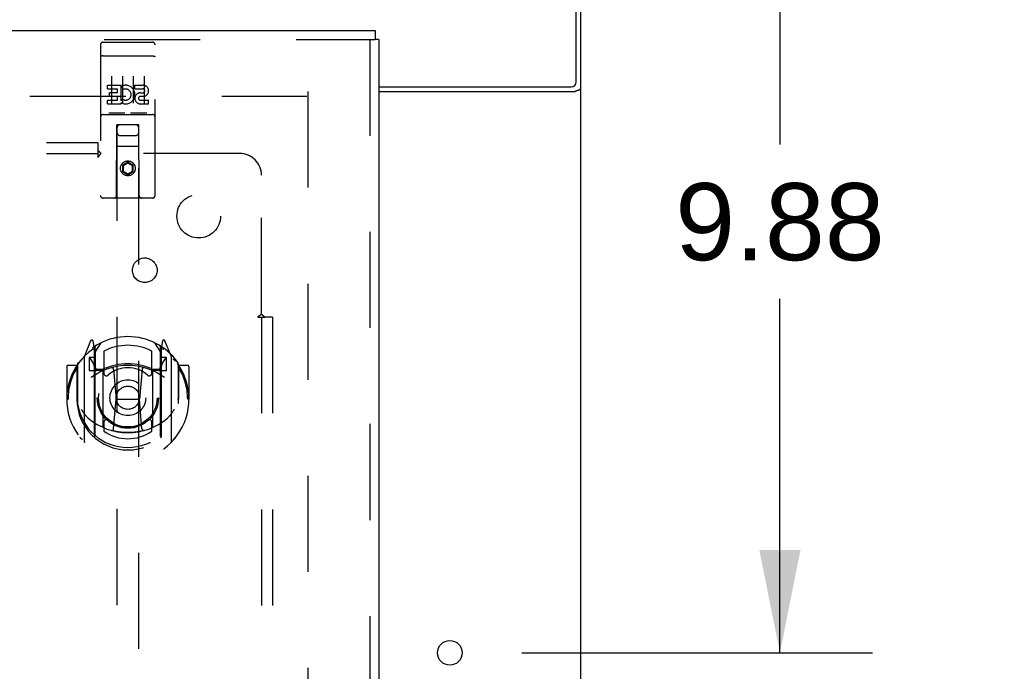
# Model space of a CAD drawing. Header units: inches. Extents: x 0 to 200, y 0 to 129.
# Tile 9 of 17: x 87 to 98, y 72 to 79. Entities that reach past the tile are written whole.
import ezdxf

# ---------------------------------------------------------------- set-up
doc = ezdxf.new("R2010")
doc.units = ezdxf.units.IN
doc.header["$LTSCALE"] = 11
doc.header["$MEASUREMENT"] = 0
doc.linetypes.add('HIDDEN', pattern=[0.2, 0.1, -0.1])
doc.layers.get('0').update_dxf_attribs({"linetype": 'CONTINUOUS'})
for name, color, linetype in [('DEFAULT_2', 8, 'HIDDEN'), ('DIMENSIONS', 7, 'CONTINUOUS'), ('DOOR_ASSEMBLY', 7, 'CONTINUOUS'), ('SUBPANEL', 7, 'CONTINUOUS')]:
    doc.layers.add(name, color=color, linetype=linetype)
doc.styles.get("Standard").update_dxf_attribs({"font": 'arial.ttf'})
doc.dimstyles.new('DIMSTYLE_1', dxfattribs={"dimtxt": 0.882353, "dimasz": 1.176471, "dimexe": 0.09, "dimexo": 0.07, "dimgap": 0.0375, "dimtad": 0, "dimtih": 1, "dimtoh": 1, "dimzin": 4, "dimdsep": 46, "dimtxsty": 'Standard', "dimblk": '_FILLED', "dimblk1": '_FILLED', "dimblk2": '_FILLED', "dimcen": 0.09, "dimadec": 3, "dimazin": 1, "dimtfac": 1, "dimtdec": 3, "dimtofl": 0, "dimtmove": 0, "dimatfit": 3, "dimldrblk": '_FILLED', "dimfxl": 0, "dimtolj": 1, "dimtzin": 4, "dimarcsym": 0})

# ---------------------------------------------------------------- blocks, each defined once
blk = doc.blocks.new('_FILLED')
at = {"color": 0, "linetype": 'ByBlock'}
blk.add_solid([(0, 0), (-1, 0.2), (-1, -0.2)], dxfattribs=at)
blk = doc.blocks.new('*D10')
at = {"layer": 'DIMENSIONS', "color": 2, "linetype": 'Continuous'}
for p, q in [((93.848, 81.795), (96.475, 81.795)), ((95.416, 81.795), (95.416, 77.739)), ((95.416, 71.92), (95.416, 75.975)), ((92.46, 71.92), (96.475, 71.92))]:
    blk.add_line(p, q, dxfattribs=at)
at = {"layer": 'DIMENSIONS', "color": 2, "linetype": 'Continuous', "xscale": 1.1764705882, "yscale": 1.1764705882, "zscale": 1.1764705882}
for p, rotation in [((95.416, 81.795), 90), ((95.416, 71.92), 270)]:
    blk.add_blockref('_FILLED', p, dxfattribs=dict(at, rotation=rotation))
at = {"layer": 'DIMENSIONS', "color": 2, "linetype": 'Continuous', "insert": (95.416, 77.298), "char_height": 0.8824, "width": 2.39777, "attachment_point": 2, "line_spacing_factor": 0.9}
blk.add_mtext('9.88', dxfattribs=at)
blk = doc.blocks.new('*D11')
at = {"layer": 'DIMENSIONS', "color": 2, "linetype": 'Continuous'}
for p, q in [((91.636, 66.548), (91.636, 64.12)), ((91.636, 65.178), (89.283, 65.178)), ((93.136, 65.178), (95.146, 65.178))]:
    blk.add_line(p, q, dxfattribs=at)
at = {"layer": 'DIMENSIONS', "color": 2, "linetype": 'Continuous', "xscale": 1.1764705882, "yscale": 1.1764705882, "zscale": 1.1764705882}
blk.add_blockref('_FILLED', (91.636, 65.178), dxfattribs=at)
at = {"layer": 'DIMENSIONS', "color": 2, "linetype": 'Continuous', "xscale": 1.1764705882, "yscale": 1.1764705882, "zscale": 1.1764705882, "rotation": 180}
blk.add_blockref('_FILLED', (93.136, 65.178), dxfattribs=at)
at = {"layer": 'DIMENSIONS', "color": 2, "linetype": 'Continuous', "insert": (95.588, 65.62), "char_height": 0.8824, "width": 2.39777, "attachment_point": 1, "line_spacing_factor": 0.9}
blk.add_mtext('1.50', dxfattribs=at)

msp = doc.modelspace()

# ---------------------------------------------------------------- linework, layer by layer
at = {"color": 3, "linetype": 'Continuous'}
for p, q in [((93.084, 78.459), (93.084, 81.795)), ((93.136, 13.899), (93.136, 81.691)), ((90.824, 78.399), (93.024, 78.399)), ((93.09, 78.358), (93.102, 78.361)), ((90.824, 78.347), (93.066, 78.347))]:
    msp.add_line(p, q, dxfattribs=at)
for points in [[(93.102, 78.361), (93.105, 78.363), (93.109, 78.364), (93.112, 78.365), (93.115, 78.366), (93.118, 78.368), (93.121, 78.369), (93.124, 78.371), (93.126, 78.372), (93.128, 78.374), (93.13, 78.375), (93.132, 78.377), (93.133, 78.378), (93.134, 78.38), (93.135, 78.382), (93.136, 78.383), (93.136, 78.385), (93.136, 78.387)], [(93.066, 78.347), (93.068, 78.348), (93.071, 78.349), (93.073, 78.351), (93.076, 78.352), (93.079, 78.354), (93.083, 78.355), (93.086, 78.356), (93.09, 78.358)]]:
    msp.add_lwpolyline(points, dxfattribs=at)
msp.add_circle((91.636, 71.92), 0.141, dxfattribs=at)
msp.add_arc((93.024, 78.459), 0.06, 270, 360, dxfattribs=at)
at = {"layer": 'DEFAULT_2', "color": 8, "linetype": 'HIDDEN'}
for p, q in [((56.025, 78.295), (89.997, 78.295)), ((90.011, 78.347), (90.011, 17.243))]:
    msp.add_line(p, q, dxfattribs=at)
at = {"layer": 'DOOR_ASSEMBLY', "color": 3, "linetype": 'Continuous'}
for p, q in [((54.678, 79.045), (90.782, 79.045)), ((90.824, 78.941), (90.824, 16.649))]:
    msp.add_line(p, q, dxfattribs=at)
at = {"layer": 'DOOR_ASSEMBLY', "color": 7, "linetype": 'Continuous'}
for p in [(90.782, 79.045), (90.824, 78.941)]:
    msp.add_line(p, (90.782, 78.941), dxfattribs=at)
at = {"layer": 'DOOR_ASSEMBLY', "color": 8, "linetype": 'HIDDEN'}
for p, q in [((54.678, 78.941), (90.782, 78.941)), ((90.72, 78.941), (90.72, 16.649)), ((87.636, 78.882), (87.636, 77.157)), ((87.666, 78.912), (88.231, 78.912)), ((88.261, 77.157), (88.261, 78.882)), ((87.653, 78.753), (87.652, 78.753)), ((87.654, 78.753), (87.653, 78.753)), ((87.654, 78.753), (87.654, 78.753)), ((87.655, 78.753), (87.654, 78.753)), ((87.656, 78.754), (87.655, 78.753)), ((87.657, 78.754), (87.656, 78.754)), ((87.658, 78.754), (87.657, 78.754)), ((87.658, 78.754), (87.658, 78.754)), ((87.659, 78.754), (87.658, 78.754)), ((87.66, 78.754), (87.659, 78.754)), ((87.661, 78.754), (87.66, 78.754)), ((87.662, 78.754), (87.661, 78.754)), ((87.662, 78.754), (87.662, 78.754)), ((87.663, 78.754), (87.662, 78.754)), ((87.664, 78.754), (87.663, 78.754)), ((87.665, 78.754), (87.664, 78.754)), ((87.666, 78.754), (87.665, 78.754)), ((87.666, 78.754), (88.231, 78.754)), ((88.231, 78.754), (88.232, 78.754)), ((88.232, 78.754), (88.233, 78.754)), ((88.234, 78.754), (88.235, 78.754)), ((88.235, 78.754), (88.236, 78.754)), ((88.236, 78.754), (88.237, 78.754)), ((88.237, 78.754), (88.238, 78.754)), ((88.238, 78.754), (88.238, 78.754)), ((88.238, 78.754), (88.239, 78.754)), ((88.239, 78.754), (88.24, 78.754)), ((88.24, 78.754), (88.241, 78.754)), ((88.241, 78.754), (88.242, 78.754)), ((88.242, 78.754), (88.242, 78.753)), ((88.242, 78.753), (88.243, 78.753)), ((88.243, 78.753), (88.244, 78.753)), ((88.244, 78.753), (88.245, 78.753)), ((87.761, 78.521), (87.761, 78.215)), ((87.886, 78.521), (87.886, 78.215)), ((88.011, 78.521), (88.011, 78.215)), ((88.136, 78.521), (88.136, 78.215)), ((87.717, 78.377), (87.717, 78.419)), ((87.717, 78.419), (87.873, 78.419)), ((87.717, 78.377), (87.83, 78.377)), ((87.83, 78.334), (87.83, 78.377)), ((87.873, 78.242), (87.873, 78.419)), ((87.897, 78.371), (87.881, 78.41)), ((88.029, 78.377), (88.029, 78.419)), ((88.029, 78.419), (88.122, 78.419)), ((88.029, 78.377), (88.122, 78.377)), ((87.717, 78.206), (87.717, 78.248)), ((87.717, 78.248), (87.83, 78.248)), ((87.738, 78.292), (87.738, 78.334)), ((87.738, 78.334), (87.83, 78.334)), ((87.738, 78.292), (87.83, 78.292)), ((87.83, 78.248), (87.83, 78.292)), ((87.873, 78.242), (87.886, 78.26)), ((88.089, 78.292), (88.136, 78.292)), ((88.093, 78.333), (88.122, 78.333)), ((88.093, 78.248), (88.186, 78.248)), ((88.186, 78.206), (88.186, 78.248)), ((87.717, 78.206), (87.873, 78.206)), ((87.873, 78.206), (87.873, 78.218)), ((87.877, 78.217), (87.873, 78.218)), ((88.093, 78.206), (88.186, 78.206)), ((87.666, 78.084), (88.231, 78.084)), ((87.91, 78.1), (87.738, 78.1)), ((88.16, 78.1), (87.988, 78.1)), ((87.819, 77.157), (87.822, 77.967)), ((87.824, 77.967), (87.822, 77.967)), ((87.824, 77.967), (87.824, 49.965)), ((88.074, 77.967), (87.824, 77.967)), ((88.074, 49.965), (88.074, 77.967)), ((88.075, 77.967), (88.074, 77.967)), ((88.079, 77.157), (88.075, 77.967)), ((87.864, 77.842), (88.034, 77.842)), ((88.076, 77.717), (87.821, 77.717)), ((87.949, 77.539), (87.886, 77.503)), ((87.886, 77.503), (87.886, 77.431)), ((87.886, 77.503), (87.896, 77.497)), ((87.949, 77.527), (87.896, 77.497)), ((87.896, 77.497), (87.896, 77.436)), ((87.949, 77.539), (87.949, 77.527)), ((88.011, 77.503), (87.949, 77.539)), ((88.001, 77.497), (87.949, 77.527)), ((88.011, 77.503), (88.001, 77.497)), ((88.001, 77.436), (88.001, 77.497)), ((88.011, 77.431), (88.011, 77.503)), ((87.886, 77.431), (87.896, 77.436)), ((87.886, 77.431), (87.949, 77.395)), ((87.896, 77.436), (87.949, 77.406)), ((87.949, 77.406), (88.001, 77.436)), ((87.949, 77.395), (88.011, 77.431)), ((87.949, 77.395), (87.949, 77.406)), ((88.011, 77.431), (88.001, 77.436)), ((88.231, 77.127), (87.666, 77.127)), ((87.523, 75.493), (87.453, 75.317)), ((87.566, 75.409), (87.552, 75.49)), ((87.574, 75.362), (87.644, 75.471)), ((88.254, 75.471), (88.324, 75.362)), ((88.345, 75.49), (88.331, 75.409)), ((88.444, 75.317), (88.374, 75.493)), ((87.545, 75.413), (87.545, 75.413)), ((87.545, 75.413), (87.545, 75.413)), ((87.545, 75.413), (87.545, 75.413)), ((87.566, 74.393), (87.566, 75.409)), ((87.574, 74.418), (87.574, 75.421)), ((87.576, 75.396), (87.576, 75.189)), ((87.674, 75.374), (87.674, 75.122)), ((88.224, 75.122), (88.224, 75.374)), ((88.321, 75.189), (88.321, 75.396)), ((88.324, 74.418), (88.324, 75.421)), ((88.331, 75.409), (88.331, 74.393)), ((88.353, 75.413), (88.348, 75.416)), ((87.366, 75.211), (87.264, 75.211)), ((87.366, 75.211), (87.366, 74.823)), ((87.374, 75.196), (87.366, 75.211)), ((87.374, 75.234), (87.374, 74.776)), ((87.449, 75.307), (87.449, 74.339)), ((87.506, 75.302), (87.506, 75.152)), ((87.574, 75.302), (87.506, 75.302)), ((87.515, 75.294), (87.544, 75.248)), ((88.391, 75.302), (88.324, 75.302)), ((88.354, 75.248), (88.383, 75.294)), ((88.391, 75.152), (88.391, 75.302)), ((88.449, 74.339), (88.449, 75.307)), ((88.531, 75.211), (88.523, 75.196)), ((88.524, 75.234), (88.524, 74.776)), ((88.531, 74.823), (88.531, 75.211)), ((88.634, 75.211), (88.531, 75.211)), ((87.249, 75.196), (87.249, 74.823)), ((87.506, 75.152), (87.566, 75.152)), ((87.666, 75.151), (87.594, 75.151)), ((87.596, 75.169), (87.662, 75.169)), ((87.666, 74.51), (87.666, 75.141)), ((87.786, 75.167), (87.816, 74.823)), ((88.112, 75.167), (88.081, 74.823)), ((88.304, 75.151), (88.231, 75.151)), ((88.231, 75.141), (88.231, 74.51)), ((88.235, 75.169), (88.301, 75.169)), ((88.331, 75.152), (88.391, 75.152)), ((88.649, 75.196), (88.649, 74.823)), ((87.249, 74.823), (87.264, 74.823)), ((87.366, 74.823), (87.381, 74.823)), ((87.374, 74.776), (87.374, 74.774)), ((87.786, 74.484), (87.816, 74.823)), ((87.816, 74.823), (88.081, 74.823)), ((88.111, 74.484), (88.081, 74.823)), ((88.531, 74.823), (88.516, 74.823)), ((88.524, 74.776), (88.524, 74.774)), ((88.634, 74.823), (88.649, 74.823)), ((87.674, 74.56), (87.674, 74.458)), ((88.224, 74.458), (88.224, 74.56))]:
    msp.add_line(p, q, dxfattribs=at)
for points in [[(87.652, 78.753), (87.652, 78.753), (87.651, 78.753), (87.651, 78.753), (87.651, 78.753), (87.65, 78.753), (87.65, 78.753), (87.65, 78.753), (87.649, 78.753), (87.649, 78.753), (87.649, 78.753), (87.648, 78.753), (87.648, 78.752), (87.648, 78.752), (87.647, 78.752), (87.647, 78.752), (87.647, 78.752), (87.646, 78.752), (87.646, 78.752), (87.646, 78.752), (87.645, 78.752), (87.645, 78.752), (87.645, 78.752), (87.644, 78.752), (87.644, 78.752), (87.644, 78.752), (87.644, 78.751), (87.643, 78.751), (87.643, 78.751), (87.643, 78.751), (87.643, 78.751), (87.642, 78.751), (87.642, 78.751), (87.642, 78.751), (87.642, 78.751), (87.641, 78.751), (87.641, 78.751), (87.641, 78.751), (87.641, 78.75), (87.64, 78.75), (87.64, 78.75), (87.64, 78.75), (87.64, 78.75), (87.64, 78.75), (87.639, 78.75), (87.639, 78.75), (87.639, 78.75), (87.639, 78.75), (87.639, 78.75), (87.639, 78.749), (87.638, 78.749), (87.638, 78.749), (87.638, 78.749), (87.638, 78.749), (87.638, 78.749), (87.638, 78.749), (87.638, 78.749), (87.637, 78.749), (87.637, 78.749), (87.637, 78.748), (87.637, 78.748), (87.637, 78.748), (87.637, 78.748), (87.637, 78.748), (87.637, 78.748), (87.637, 78.748), (87.637, 78.748), (87.637, 78.748), (87.637, 78.748), (87.636, 78.747), (87.636, 78.747), (87.636, 78.747), (87.636, 78.747), (87.636, 78.747), (87.636, 78.747), (87.636, 78.747), (87.636, 78.747), (87.636, 78.747)], [(88.233, 78.754), (88.234, 78.754), (88.234, 78.754)], [(88.245, 78.753), (88.245, 78.753), (88.246, 78.753), (88.246, 78.753), (88.247, 78.753), (88.247, 78.753), (88.247, 78.753), (88.248, 78.753), (88.248, 78.753), (88.248, 78.753), (88.249, 78.753), (88.249, 78.753), (88.249, 78.753), (88.25, 78.752), (88.25, 78.752), (88.25, 78.752), (88.251, 78.752), (88.251, 78.752), (88.251, 78.752), (88.252, 78.752), (88.252, 78.752), (88.252, 78.752), (88.252, 78.752), (88.253, 78.752), (88.253, 78.752), (88.253, 78.752), (88.254, 78.752), (88.254, 78.751), (88.254, 78.751), (88.254, 78.751), (88.255, 78.751), (88.255, 78.751), (88.255, 78.751), (88.255, 78.751), (88.256, 78.751), (88.256, 78.751), (88.256, 78.751), (88.256, 78.751), (88.257, 78.751), (88.257, 78.75), (88.257, 78.75), (88.257, 78.75), (88.258, 78.75), (88.258, 78.75), (88.258, 78.75), (88.258, 78.75), (88.258, 78.75), (88.258, 78.75), (88.259, 78.75), (88.259, 78.75), (88.259, 78.749), (88.259, 78.749), (88.259, 78.749), (88.259, 78.749), (88.26, 78.749), (88.26, 78.749), (88.26, 78.749), (88.26, 78.749), (88.26, 78.749), (88.26, 78.749), (88.26, 78.748), (88.26, 78.748), (88.261, 78.748), (88.261, 78.748), (88.261, 78.748), (88.261, 78.748), (88.261, 78.748), (88.261, 78.748), (88.261, 78.748), (88.261, 78.748), (88.261, 78.747), (88.261, 78.747), (88.261, 78.747), (88.261, 78.747), (88.261, 78.747), (88.261, 78.747), (88.261, 78.747), (88.261, 78.747), (88.261, 78.747)], [(87.738, 78.1), (87.738, 78.1), (87.737, 78.1), (87.737, 78.1), (87.737, 78.1), (87.737, 78.1), (87.737, 78.1), (87.736, 78.1), (87.736, 78.1), (87.736, 78.1), (87.736, 78.1), (87.736, 78.1), (87.736, 78.1), (87.735, 78.1), (87.735, 78.1), (87.735, 78.1), (87.735, 78.1), (87.735, 78.1), (87.735, 78.1), (87.734, 78.1), (87.734, 78.1), (87.734, 78.1), (87.734, 78.1), (87.734, 78.1), (87.734, 78.1), (87.734, 78.1), (87.733, 78.1), (87.733, 78.1), (87.733, 78.101), (87.733, 78.101), (87.733, 78.101), (87.733, 78.101), (87.733, 78.101), (87.733, 78.101), (87.732, 78.101), (87.732, 78.101), (87.732, 78.101), (87.732, 78.101), (87.732, 78.101), (87.732, 78.101), (87.732, 78.101), (87.732, 78.101), (87.732, 78.101), (87.732, 78.101), (87.731, 78.101), (87.731, 78.101), (87.731, 78.101)], [(87.916, 78.101), (87.916, 78.101), (87.916, 78.101), (87.916, 78.101), (87.916, 78.101), (87.916, 78.101), (87.916, 78.101), (87.916, 78.101), (87.916, 78.101), (87.915, 78.101), (87.915, 78.101), (87.915, 78.101), (87.915, 78.101), (87.915, 78.101), (87.915, 78.101), (87.915, 78.101), (87.915, 78.101), (87.915, 78.101), (87.914, 78.101), (87.914, 78.1), (87.914, 78.1), (87.914, 78.1), (87.914, 78.1), (87.914, 78.1), (87.914, 78.1), (87.913, 78.1), (87.913, 78.1), (87.913, 78.1), (87.913, 78.1), (87.913, 78.1), (87.913, 78.1), (87.913, 78.1), (87.912, 78.1), (87.912, 78.1), (87.912, 78.1), (87.912, 78.1), (87.912, 78.1), (87.911, 78.1), (87.911, 78.1), (87.911, 78.1), (87.911, 78.1), (87.911, 78.1), (87.911, 78.1), (87.91, 78.1), (87.91, 78.1), (87.91, 78.1)], [(87.988, 78.1), (87.988, 78.1), (87.987, 78.1), (87.987, 78.1), (87.987, 78.1), (87.987, 78.1), (87.987, 78.1), (87.986, 78.1), (87.986, 78.1), (87.986, 78.1), (87.986, 78.1), (87.986, 78.1), (87.986, 78.1), (87.985, 78.1), (87.985, 78.1), (87.985, 78.1), (87.985, 78.1), (87.985, 78.1), (87.985, 78.1), (87.984, 78.1), (87.984, 78.1), (87.984, 78.1), (87.984, 78.1), (87.984, 78.1), (87.984, 78.1), (87.984, 78.1), (87.983, 78.1), (87.983, 78.1), (87.983, 78.101), (87.983, 78.101), (87.983, 78.101), (87.983, 78.101), (87.983, 78.101), (87.983, 78.101), (87.982, 78.101), (87.982, 78.101), (87.982, 78.101), (87.982, 78.101), (87.982, 78.101), (87.982, 78.101), (87.982, 78.101), (87.982, 78.101), (87.982, 78.101), (87.982, 78.101), (87.981, 78.101), (87.981, 78.101), (87.981, 78.101)], [(88.166, 78.101), (88.166, 78.101), (88.166, 78.101), (88.166, 78.101), (88.166, 78.101), (88.166, 78.101), (88.166, 78.101), (88.166, 78.101), (88.166, 78.101), (88.165, 78.101), (88.165, 78.101), (88.165, 78.101), (88.165, 78.101), (88.165, 78.101), (88.165, 78.101), (88.165, 78.101), (88.165, 78.101), (88.165, 78.101), (88.164, 78.101), (88.164, 78.1), (88.164, 78.1), (88.164, 78.1), (88.164, 78.1), (88.164, 78.1), (88.164, 78.1), (88.163, 78.1), (88.163, 78.1), (88.163, 78.1), (88.163, 78.1), (88.163, 78.1), (88.163, 78.1), (88.163, 78.1), (88.162, 78.1), (88.162, 78.1), (88.162, 78.1), (88.162, 78.1), (88.162, 78.1), (88.161, 78.1), (88.161, 78.1), (88.161, 78.1), (88.161, 78.1), (88.161, 78.1), (88.161, 78.1), (88.16, 78.1), (88.16, 78.1), (88.16, 78.1)], [(87.403, 75.262), (87.404, 75.263), (87.405, 75.263), (87.405, 75.264), (87.406, 75.265), (87.407, 75.266), (87.408, 75.267), (87.408, 75.267), (87.409, 75.268), (87.41, 75.269), (87.411, 75.27), (87.411, 75.27), (87.412, 75.271), (87.413, 75.272), (87.414, 75.273), (87.415, 75.273), (87.415, 75.274), (87.416, 75.275), (87.417, 75.275), (87.418, 75.276), (87.419, 75.276), (87.42, 75.277), (87.42, 75.278), (87.421, 75.278), (87.422, 75.279), (87.423, 75.279), (87.424, 75.28), (87.425, 75.28), (87.426, 75.281), (87.427, 75.281), (87.427, 75.282), (87.428, 75.282), (87.429, 75.283), (87.43, 75.283), (87.431, 75.284)], [(88.466, 75.284), (88.467, 75.283), (88.468, 75.283), (88.469, 75.282), (88.47, 75.282), (88.471, 75.281), (88.472, 75.281), (88.473, 75.28), (88.474, 75.28), (88.475, 75.279), (88.475, 75.279), (88.476, 75.278), (88.477, 75.278), (88.478, 75.277), (88.479, 75.276), (88.48, 75.276), (88.481, 75.275), (88.481, 75.275), (88.482, 75.274), (88.483, 75.273), (88.484, 75.273), (88.485, 75.272), (88.485, 75.271), (88.486, 75.27), (88.487, 75.27), (88.488, 75.269), (88.488, 75.268), (88.489, 75.267), (88.49, 75.267), (88.491, 75.266), (88.491, 75.265), (88.492, 75.264), (88.493, 75.263), (88.493, 75.263), (88.494, 75.262)], [(87.416, 74.71), (87.419, 74.704), (87.422, 74.699), (87.425, 74.694), (87.428, 74.69), (87.431, 74.685), (87.434, 74.681), (87.436, 74.677), (87.439, 74.673), (87.442, 74.669), (87.444, 74.666), (87.447, 74.662), (87.449, 74.659), (87.451, 74.656), (87.454, 74.653), (87.456, 74.65), (87.458, 74.647), (87.46, 74.644), (87.462, 74.642), (87.464, 74.639), (87.467, 74.637), (87.469, 74.634), (87.47, 74.632), (87.472, 74.63), (87.474, 74.628), (87.476, 74.626), (87.478, 74.624), (87.48, 74.622), (87.482, 74.62), (87.483, 74.618), (87.485, 74.617), (87.487, 74.615), (87.488, 74.614), (87.49, 74.612), (87.491, 74.611), (87.493, 74.609), (87.494, 74.608)], [(88.403, 74.608), (88.405, 74.609), (88.406, 74.611), (88.408, 74.612), (88.409, 74.613), (88.411, 74.615), (88.413, 74.617), (88.414, 74.618), (88.416, 74.62), (88.418, 74.622), (88.42, 74.624), (88.421, 74.626), (88.423, 74.628), (88.425, 74.63), (88.427, 74.632), (88.429, 74.634), (88.431, 74.637), (88.433, 74.639), (88.435, 74.642), (88.437, 74.644), (88.439, 74.647), (88.442, 74.65), (88.444, 74.653), (88.446, 74.656), (88.449, 74.659), (88.451, 74.662), (88.453, 74.666), (88.456, 74.669), (88.458, 74.673), (88.461, 74.677), (88.464, 74.681), (88.466, 74.685), (88.469, 74.69), (88.472, 74.694), (88.475, 74.699), (88.478, 74.704), (88.481, 74.71)], [(88.137, 74.466), (88.131, 74.465), (88.126, 74.463), (88.12, 74.462), (88.115, 74.461), (88.11, 74.459), (88.104, 74.458), (88.099, 74.457), (88.093, 74.456), (88.088, 74.454), (88.082, 74.453), (88.077, 74.452), (88.071, 74.451), (88.066, 74.45), (88.06, 74.449), (88.055, 74.449), (88.049, 74.448), (88.044, 74.447), (88.038, 74.446), (88.033, 74.446), (88.027, 74.445), (88.021, 74.444), (88.016, 74.444), (88.01, 74.443), (88.005, 74.443), (87.999, 74.442), (87.994, 74.442), (87.988, 74.442), (87.982, 74.441), (87.977, 74.441), (87.971, 74.441), (87.966, 74.441), (87.96, 74.441), (87.954, 74.441), (87.949, 74.441), (87.943, 74.441), (87.938, 74.441), (87.932, 74.441), (87.926, 74.441), (87.921, 74.441), (87.915, 74.441), (87.91, 74.442), (87.904, 74.442), (87.898, 74.442), (87.893, 74.443), (87.887, 74.443), (87.882, 74.444), (87.876, 74.444), (87.871, 74.445), (87.865, 74.446), (87.859, 74.446), (87.854, 74.447), (87.848, 74.448), (87.843, 74.449), (87.837, 74.449), (87.832, 74.45), (87.826, 74.451), (87.821, 74.452), (87.815, 74.453), (87.81, 74.454), (87.804, 74.456), (87.799, 74.457), (87.793, 74.458), (87.788, 74.459), (87.782, 74.461), (87.777, 74.462), (87.772, 74.463), (87.766, 74.465), (87.761, 74.466)], [(87.431, 74.362), (87.43, 74.363), (87.429, 74.363), (87.428, 74.364), (87.427, 74.364), (87.427, 74.365), (87.426, 74.365), (87.425, 74.366), (87.424, 74.366), (87.423, 74.367), (87.422, 74.367), (87.421, 74.368), (87.42, 74.368), (87.42, 74.369), (87.419, 74.37), (87.418, 74.37), (87.417, 74.371), (87.416, 74.371), (87.415, 74.372), (87.415, 74.373), (87.414, 74.373), (87.413, 74.374), (87.412, 74.375), (87.411, 74.376), (87.411, 74.376), (87.41, 74.377), (87.409, 74.378), (87.408, 74.379), (87.408, 74.379), (87.407, 74.38), (87.406, 74.381), (87.405, 74.382), (87.405, 74.383), (87.404, 74.383), (87.403, 74.384)], [(88.494, 74.384), (88.493, 74.383), (88.493, 74.383), (88.492, 74.382), (88.491, 74.381), (88.491, 74.38), (88.49, 74.379), (88.489, 74.379), (88.488, 74.378), (88.488, 74.377), (88.487, 74.376), (88.486, 74.376), (88.485, 74.375), (88.485, 74.374), (88.484, 74.373), (88.483, 74.373), (88.482, 74.372), (88.481, 74.371), (88.481, 74.371), (88.48, 74.37), (88.479, 74.37), (88.478, 74.369), (88.477, 74.368), (88.476, 74.368), (88.475, 74.367), (88.475, 74.367), (88.474, 74.366), (88.473, 74.366), (88.472, 74.365), (88.471, 74.365), (88.47, 74.364), (88.469, 74.364), (88.468, 74.363), (88.467, 74.363), (88.466, 74.362)]]:
    msp.add_lwpolyline(points, dxfattribs=at)
for centre, radius in [((87.949, 77.467), 0.085), ((87.949, 77.467), 0.0845), ((87.949, 74.841), 0.35), ((87.949, 74.841), 0.335), ((87.949, 74.841), 0.205), ((87.949, 74.841), 0.133)]:
    msp.add_circle(centre, radius, dxfattribs=at)
for centre, radius, start, end in [((87.666, 78.882), 0.03, 90, 180), ((88.231, 78.882), 0.03, 0, 90), ((87.923, 78.312), 0.107, 244.2636, 113.4027), ((87.923, 78.312), 0.0639, 234.8895, 113.4026), ((88.122, 78.355), 0.0644, 282.2995, 90.0775), ((88.122, 78.355), 0.0219, 269.9011, 90), ((88.093, 78.269), 0.0635, 90, 270), ((88.093, 78.27), 0.0219, 100.307, 270), ((87.666, 78.054), 0.03, 90, 180), ((88.231, 78.054), 0.03, 0, 90), ((87.864, 77.927), 0.04, 90, 180), ((88.034, 77.927), 0.04, 0, 90), ((87.864, 77.882), 0.04, 180, 270), ((88.034, 77.882), 0.04, 270, 360), ((87.666, 77.157), 0.03, 180, 270), ((87.789, 77.157), 0.03, 270, 360), ((88.109, 77.157), 0.03, 180, 270), ((88.231, 77.157), 0.03, 270, 360), ((87.949, 74.841), 0.7, 35.2961, 144.7039), ((87.537, 75.487), 0.015, 10, 158.1959), ((87.594, 75.421), 0.02, 121.4688, 179.9992), ((87.949, 74.841), 0.6, 62.7204, 117.2796), ((88.304, 75.421), 0.02, 0, 58.5295), ((88.36, 75.487), 0.015, 21.8041, 170), ((87.949, 74.823), 0.7, 125.5126, 54.4874), ((87.464, 75.307), 0.015, 135.0748, 180), ((87.554, 75.377), 0.02, 0, 125.5126), ((87.556, 75.396), 0.02, 0, 125.2543), ((88.341, 75.396), 0.02, 54.7457, 180), ((88.344, 75.377), 0.02, 54.4874, 180), ((88.434, 75.307), 0.015, 0, 44.9252), ((87.264, 75.196), 0.015, 90, 180), ((87.394, 75.234), 0.02, 144.7039, 180), ((87.519, 75.297), 0.005, 90, 212.6792), ((87.949, 74.511), 0.7, 53.2319, 126.7681), ((87.386, 75.147), 0.188, 0, 32.6792), ((87.949, 74.529), 0.7, 66.536, 113.464), ((88.512, 75.147), 0.188, 147.3208, 180), ((88.379, 75.297), 0.005, 327.3208, 90), ((88.504, 75.234), 0.02, 0, 35.2961), ((88.634, 75.196), 0.015, 0, 90), ((87.949, 74.823), 0.685, 146.9885, 180), ((87.594, 75.171), 0.02, 180, 270), ((87.596, 75.189), 0.02, 180, 270), ((87.662, 75.189), 0.02, 270, 293.464), ((87.681, 75.141), 0.015, 112.9863, 180), ((87.704, 75.122), 0.03, 180, 311.1261), ((87.949, 74.841), 0.343, 48.8739, 131.1261), ((87.766, 75.165), 0.02, 5.0796, 105.6131), ((88.132, 75.165), 0.02, 74.3869, 174.9204), ((88.194, 75.122), 0.03, 228.8739, 360), ((88.216, 75.141), 0.015, 0, 67.0137), ((88.235, 75.189), 0.02, 246.536, 270), ((88.301, 75.189), 0.02, 270, 360), ((88.304, 75.171), 0.02, 270, 360), ((87.949, 74.823), 0.685, 0, 33.0115), ((87.949, 74.826), 0.583, 180.2464, 359.7536), ((87.394, 74.776), 0.02, 180, 187.6622), ((87.949, 74.851), 0.58, 187.6622, 352.3378), ((88.504, 74.776), 0.02, 352.3378, 360), ((87.949, 75.141), 0.7, 229.529, 310.471), ((87.704, 74.56), 0.03, 48.8739, 180), ((87.949, 74.841), 0.343, 228.8739, 311.1261), ((88.194, 74.56), 0.03, 0, 131.1261), ((87.594, 74.418), 0.02, 180, 230.6594), ((87.681, 74.51), 0.015, 180, 247.0137), ((87.949, 74.851), 0.48, 235.0461, 304.9539), ((87.766, 74.485), 0.02, 254.4248, 354.9204), ((88.131, 74.485), 0.02, 185.0796, 285.5752), ((88.216, 74.51), 0.015, 292.9863, 360), ((88.304, 74.418), 0.02, 309.3378, 359.9984), ((87.464, 74.339), 0.015, 180, 224.9252), ((87.581, 74.393), 0.015, 180, 229.6413), ((88.316, 74.393), 0.015, 310.3587, 360), ((88.434, 74.339), 0.015, 315.0748, 360)]:
    msp.add_arc(centre, radius, start, end, dxfattribs=at)
at = {"layer": 'SUBPANEL', "color": 8, "linetype": 'HIDDEN'}
for p, q in [((58.418, 77.763), (87.605, 77.763)), ((87.605, 77.763), (87.605, 77.677)), ((58.418, 77.638), (87.605, 77.638)), ((87.605, 77.677), (87.605, 77.597)), ((89.23, 77.638), (87.64, 77.638)), ((89.48, 75.799), (89.48, 77.388)), ((89.499, 75.78), (89.492, 75.787)), ((89.439, 75.763), (89.519, 75.763)), ((89.48, 75.763), (89.48, 19.826)), ((89.605, 75.763), (89.519, 75.763)), ((89.605, 75.763), (89.605, 19.826))]:
    msp.add_line(p, q, dxfattribs=at)
for points in [[(87.605, 77.677), (87.607, 77.675), (87.608, 77.673), (87.61, 77.67), (87.611, 77.669), (87.613, 77.667), (87.614, 77.665), (87.616, 77.663), (87.617, 77.662), (87.619, 77.66), (87.621, 77.658), (87.622, 77.657)], [(87.605, 77.597), (87.607, 77.598), (87.609, 77.599), (87.61, 77.6), (87.612, 77.601), (87.613, 77.602), (87.615, 77.603), (87.616, 77.604), (87.618, 77.606), (87.619, 77.607), (87.621, 77.609), (87.622, 77.611), (87.623, 77.613), (87.625, 77.615), (87.626, 77.617), (87.627, 77.619), (87.63, 77.624)], [(87.622, 77.657), (87.629, 77.651), (87.63, 77.649), (87.632, 77.647), (87.634, 77.645), (87.636, 77.643), (87.638, 77.641), (87.639, 77.64), (87.64, 77.638)], [(87.63, 77.624), (87.632, 77.626), (87.633, 77.628), (87.635, 77.631), (87.636, 77.633), (87.638, 77.635), (87.639, 77.637), (87.64, 77.638)], [(89.439, 75.763), (89.44, 75.765), (89.441, 75.767), (89.441, 75.768), (89.442, 75.77), (89.443, 75.772), (89.445, 75.773), (89.446, 75.775), (89.447, 75.776), (89.449, 75.778), (89.451, 75.779), (89.453, 75.78), (89.454, 75.782), (89.456, 75.783), (89.459, 75.784), (89.461, 75.786)], [(89.461, 75.786), (89.465, 75.788), (89.468, 75.79), (89.47, 75.791), (89.472, 75.793), (89.474, 75.794), (89.477, 75.796), (89.478, 75.797), (89.48, 75.799)], [(89.492, 75.787), (89.49, 75.789), (89.489, 75.791), (89.487, 75.792), (89.485, 75.794), (89.483, 75.796), (89.481, 75.797), (89.48, 75.799)], [(89.519, 75.763), (89.516, 75.765), (89.514, 75.766), (89.512, 75.768), (89.51, 75.77), (89.508, 75.771), (89.507, 75.773), (89.505, 75.774), (89.503, 75.776), (89.502, 75.777), (89.5, 75.779), (89.499, 75.78)]]:
    msp.add_lwpolyline(points, dxfattribs=at)
for centre, radius in [((88.761, 76.92), 0.25), ((88.143, 76.301), 0.141)]:
    msp.add_circle(centre, radius, dxfattribs=at)
msp.add_arc((89.23, 77.388), 0.25, 0, 90, dxfattribs=at)

# ---------------------------------------------------------------- dimensions: what is measured, and where the dimension line sits
at = {"layer": 'DIMENSIONS', "color": 2, "linetype": 'Continuous'}
for base, p1, p2, angle, picture, middle in [((95.415739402, 71.919507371), (93.777794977, 81.794507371), (92.389794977, 71.919507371), 270, '*D10', (95.411312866, 76.852085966)), ((91.636, 65.178), (93.136, 78.347), (91.636, 66.618), 180, '*D11', (96.825, 65.174))]:
    dim = msp.add_linear_dim(base=base, p1=p1, p2=p2, angle=angle, dimstyle='DIMSTYLE_1', dxfattribs=at)
    dim.commit()
    dim.dimension.update_dxf_attribs({"geometry": picture, "text_midpoint": middle, "dimtype": 160})

doc.saveas('drawing.dxf')
